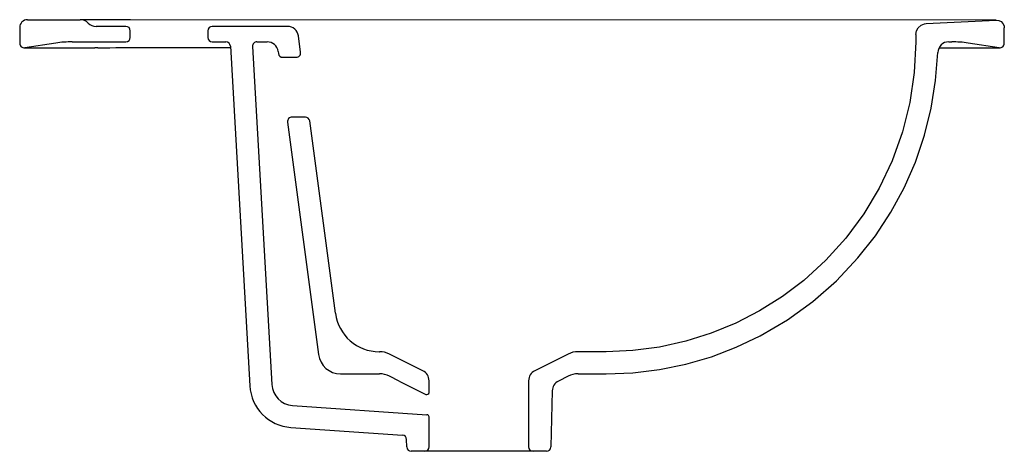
# Model space of a CAD drawing. Header units: millimetres. Extents: x 0 to 0.445, y -0.182 to 0.013.
import ezdxf

# ---------------------------------------------------------------- set-up
doc = ezdxf.new("R2010")
doc.units = ezdxf.units.MM
doc.layers.add('BLOCKS', color=3, linetype='Continuous')

msp = doc.modelspace()

# ---------------------------------------------------------------- linework, layer by layer
at = {"layer": 'BLOCKS', "linetype": 'Continuous'}
for p, q in [((2.842170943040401e-14, 0.009355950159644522), (2.842170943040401e-14, 0.002178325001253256)), ((0.003500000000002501, 0.01285595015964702), (0.02739716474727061, 0.01285595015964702)), ((0.04800000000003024, 0.009855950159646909), (0.034538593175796, 0.009855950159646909)), ((0.1210231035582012, 0.009855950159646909), (0.08700000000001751, 0.009855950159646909)), ((0.4097503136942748, 0.01109347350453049), (0.4413252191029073, 0.01267221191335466)), ((0.4450000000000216, 0.002178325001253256), (0.4450000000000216, 0.009176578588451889)), ((0.05000000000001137, 0.004855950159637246), (0.05000000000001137, 0.00785595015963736)), ((0.08500000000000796, 0.00785595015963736), (0.08500000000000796, 0.004855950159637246)), ((0.1269654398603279, -0.001879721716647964), (0.1259792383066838, 0.005516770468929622)), ((0.4050000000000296, 0.006099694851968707), (0.4050000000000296, 0.002855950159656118)), ((0.01631211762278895, 0.002302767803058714), (0.002296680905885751, 0.0002004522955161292)), ((0.002296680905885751, 0.0002004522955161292), (0.03400811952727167, 0.0002004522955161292)), ((0.02372914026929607, 0.002855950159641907), (0.04800000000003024, 0.002855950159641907)), ((0.03527244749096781, 8.702172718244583e-05), (0.03400811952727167, 0.0002004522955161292)), ((0.04940098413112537, 0.0002004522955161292), (0.04338782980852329, 8.724344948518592e-05)), ((0.09526602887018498, 0.0002004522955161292), (0.04940098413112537, 0.0002004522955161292)), ((0.08700000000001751, 0.002855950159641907), (0.09322530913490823, 0.002855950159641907)), ((0.09522205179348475, 0.0009700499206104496), (0.1039948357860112, -0.1525534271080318)), ((0.1052514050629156, 0.0007418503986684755), (0.1139785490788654, -0.1519829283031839)), ((0.1072481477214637, 0.002855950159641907), (0.1118679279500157, 0.002855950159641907)), ((0.4155023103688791, 0.0002004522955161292), (0.4427033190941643, 0.0002004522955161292)), ((0.419918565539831, 0.002855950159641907), (0.4212708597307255, 0.002855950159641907)), ((0.4427033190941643, 0.0002004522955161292), (0.4286878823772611, 0.002302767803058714)), ((0.1168240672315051, -0.001483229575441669), (0.1169474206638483, -0.002408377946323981)), ((0.1189298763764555, -0.004144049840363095), (0.1249829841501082, -0.004144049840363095)), ((0.1291163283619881, -0.03114404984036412), (0.1230632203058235, -0.03114404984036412)), ((0.1210807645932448, -0.03340837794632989), (0.1350884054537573, -0.1384654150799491)), ((0.1426864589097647, -0.1197870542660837), (0.1310987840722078, -0.03287972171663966)), ((0.2649990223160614, -0.1371437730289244), (0.2523606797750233, -0.1371437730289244)), ((0.1822360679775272, -0.1457618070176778), (0.1671114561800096, -0.138199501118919)), ((0.2478885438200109, -0.138199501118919), (0.2327639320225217, -0.1457618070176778)), ((0.1450006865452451, -0.1471437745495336), (0.1626393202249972, -0.1471437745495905)), ((0.1715530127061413, -0.1504202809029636), (0.1671114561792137, -0.1481995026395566)), ((0.1715530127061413, -0.1504202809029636), (0.1835527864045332, -0.1564201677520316)), ((0.1850000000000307, -0.1555257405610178), (0.1850000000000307, -0.150233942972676)), ((0.2300000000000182, -0.150233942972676), (0.2300000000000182, -0.1801437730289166)), ((0.247888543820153, -0.1481995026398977), (0.2434469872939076, -0.1504202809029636)), ((0.2523606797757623, -0.1471437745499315), (0.2649990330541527, -0.1471437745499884)), ((0.2406846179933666, -0.1547674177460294), (0.2400487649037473, -0.1801937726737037)), ((0.1232694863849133, -0.1613884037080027), (0.1840692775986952, -0.1656106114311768)), ((0.1850000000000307, -0.1801437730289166), (0.1850000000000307, -0.1666082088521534)), ((0.1225767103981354, -0.1713643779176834), (0.1730058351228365, -0.1748664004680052)), ((0.1749512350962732, -0.1801937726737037), (0.1748666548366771, -0.176811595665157)), ((0.1830000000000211, -0.1821437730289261), (0.1769506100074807, -0.1821437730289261)), ((0.2320000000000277, -0.1821437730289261), (0.1830000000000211, -0.1821437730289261)), ((0.2380493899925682, -0.1821437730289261), (0.2320000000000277, -0.1821437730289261))]:
    msp.add_line(p, q, dxfattribs=at)
at = {"layer": 'BLOCKS'}
for p, q in [((0.05012093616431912, 0.01285595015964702), (0.02739716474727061, 0.01285595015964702)), ((0.4413252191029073, 0.01267221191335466), (0.02739716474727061, 0.01285595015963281)), ((0.1625110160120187, -0.1371437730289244), (0.1626393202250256, -0.1371437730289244))]:
    msp.add_line(p, q, dxfattribs=at)
at = {"layer": 'BLOCKS', "linetype": 'Continuous', "flags": 128}
for points in [[(0.4050000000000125, 0.00609969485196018), (0.4052818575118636, 0.007754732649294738), (0.4060956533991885, 0.009223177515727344), (0.4073496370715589, 0.01033947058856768), (0.4089024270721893, 0.01097775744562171), (0.4097503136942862, 0.01109347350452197)], [(0.4413252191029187, 0.01267221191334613), (0.4424921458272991, 0.01253301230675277), (0.4435472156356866, 0.01201540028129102), (0.4443714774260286, 0.01117773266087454), (0.4448720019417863, 0.01011445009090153), (0.445000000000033, 0.009176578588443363)], [(0.04338782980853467, 8.724344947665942e-05), (0.04079064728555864, 2.133075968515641e-05), (0.03842381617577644, -8.526512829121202e-15), (0.03657590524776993, 1.298972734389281e-05), (0.03543070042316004, 6.605662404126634e-05), (0.03527244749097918, 8.702172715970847e-05)], [(0.4049991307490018, 0.002855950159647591), (0.4043174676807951, -0.01094245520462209), (0.4022978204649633, -0.02451299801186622), (0.3989484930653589, -0.03785709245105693), (0.394268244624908, -0.05089787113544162), (0.3883744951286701, -0.0633142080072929), (0.3814386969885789, -0.07487300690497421), (0.3733563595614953, -0.0857931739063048), (0.3642768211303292, -0.09585519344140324), (0.3543284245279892, -0.1049411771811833), (0.3447148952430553, -0.1122324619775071), (0.3344302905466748, -0.1187139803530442), (0.3236982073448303, -0.1242439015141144), (0.3125713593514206, -0.1288134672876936), (0.3010497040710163, -0.1324225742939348), (0.2891690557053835, -0.1350416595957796), (0.2771422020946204, -0.136616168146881), (0.2649990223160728, -0.137143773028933)], [(0.2649990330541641, -0.1471437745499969), (0.2771146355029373, -0.1466537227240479), (0.2891222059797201, -0.145191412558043), (0.3010121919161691, -0.1427564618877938), (0.3126000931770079, -0.1393906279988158), (0.3238199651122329, -0.1351296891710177), (0.3346743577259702, -0.1299796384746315), (0.346982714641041, -0.1227570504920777), (0.3585037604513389, -0.1144335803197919), (0.369132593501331, -0.1051078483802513), (0.3788710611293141, -0.0947819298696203), (0.3867566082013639, -0.08475158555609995), (0.3937109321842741, -0.07417179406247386), (0.3997325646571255, -0.06307511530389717), (0.4048194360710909, -0.05146040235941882), (0.4089294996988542, -0.03938194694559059), (0.4119785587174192, -0.02709471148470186), (0.4139766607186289, -0.01462849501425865), (0.4149211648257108, -0.001982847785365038)]]:
    msp.add_lwpolyline(points, dxfattribs=at)
at = {"layer": 'BLOCKS', "linetype": 'Continuous'}
for centre, radius, start, end in [((0.003500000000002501, 0.009355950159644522), 0.003499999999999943, 90, 180), ((0.02739716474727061, 0.00785595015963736), 0.005, 44.42700399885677, 90), ((0.034538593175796, 0.01485595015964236), 0.005000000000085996, 224.4270040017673, 270), ((0.04800000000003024, 0.00785595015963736), 0.00200000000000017, 0, 90), ((0.08700000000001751, 0.00785595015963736), 0.001999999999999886, 90, 180), ((0.1210230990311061, 0.004855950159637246), 0.00500000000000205, 7.594663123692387, 90), ((0.04800000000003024, 0.004855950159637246), 0.00200000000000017, 270, 0), ((0.08700000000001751, 0.004855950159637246), 0.001999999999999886, 180, 270), ((0.00200000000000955, 0.002178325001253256), 0.001999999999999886, 180, 278.530765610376), ((0.02372914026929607, -0.04714404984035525), 0.05000000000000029, 90, 98.53076560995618), ((0.09322530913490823, 0.000855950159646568), 0.00200000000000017, 3.270493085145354, 90), ((0.1072481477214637, 0.000855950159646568), 0.002000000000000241, 90, 183.2704930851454), ((0.1118679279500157, -0.002144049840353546), 0.005, 7.594662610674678, 90), ((0.419918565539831, -0.002144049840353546), 0.005000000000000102, 90, 178.1524403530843), ((0.4212708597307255, -0.04714404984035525), 0.05000000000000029, 81.46923439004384, 90), ((0.4430000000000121, 0.002178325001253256), 0.002000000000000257, 261.4692343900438, 0), ((0.1189298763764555, -0.002144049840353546), 0.00200000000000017, 187.5946626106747, 270), ((0.1249829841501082, -0.002144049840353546), 0.00200000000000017, 270, 7.594663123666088), ((0.1230632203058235, -0.03314404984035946), 0.001999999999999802, 90, 187.594662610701), ((0.1291163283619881, -0.03314404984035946), 0.002000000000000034, 7.594663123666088, 90), ((0.1625110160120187, -0.1171437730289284), 0.02000000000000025, 187.5946631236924, 270), ((0.1626393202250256, -0.1471437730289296), 0.01, 63.43494882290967, 90), ((0.2523606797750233, -0.1471437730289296), 0.01, 90, 116.5650511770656), ((0.1450006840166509, -0.1371437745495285), 0.01000000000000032, 187.5946626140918, 270), ((0.1800000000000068, -0.150233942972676), 0.005, 0, 63.43494882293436), ((0.2350000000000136, -0.150233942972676), 0.005000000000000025, 116.5650511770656, 180), ((0.1626393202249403, -0.1571437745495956), 0.01, 63.43494882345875, 90), ((0.2456830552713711, -0.1548924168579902), 0.005000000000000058, 116.5650511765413, 178.5674664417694), ((0.2523606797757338, -0.1571437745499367), 0.01000000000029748, 90, 116.5650511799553), ((0.1239622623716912, -0.1514124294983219), 0.02000000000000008, 183.2704930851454, 266.0275040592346), ((0.1239622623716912, -0.1514124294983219), 0.01000000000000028, 183.2704930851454, 266.0275040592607), ((0.1840000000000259, -0.1555257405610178), 0.001000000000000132, 243.4349488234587, 0), ((0.1840000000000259, -0.1666082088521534), 0.001000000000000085, 0, 86.02750405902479), ((0.1728672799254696, -0.1768615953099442), 0.001999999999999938, 1.432533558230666, 86.02750405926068), ((0.1769506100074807, -0.1801437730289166), 0.002000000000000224, 181.4325335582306, 270), ((0.1830000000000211, -0.1801437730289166), 0.00200000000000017, 270, 0), ((0.2320000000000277, -0.1801437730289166), 0.00200000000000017, 180, 270), ((0.2380493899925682, -0.1801437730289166), 0.00200000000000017, 270, 358.5674664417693)]:
    msp.add_arc(centre, radius, start, end, dxfattribs=at)

doc.saveas('drawing.dxf')
